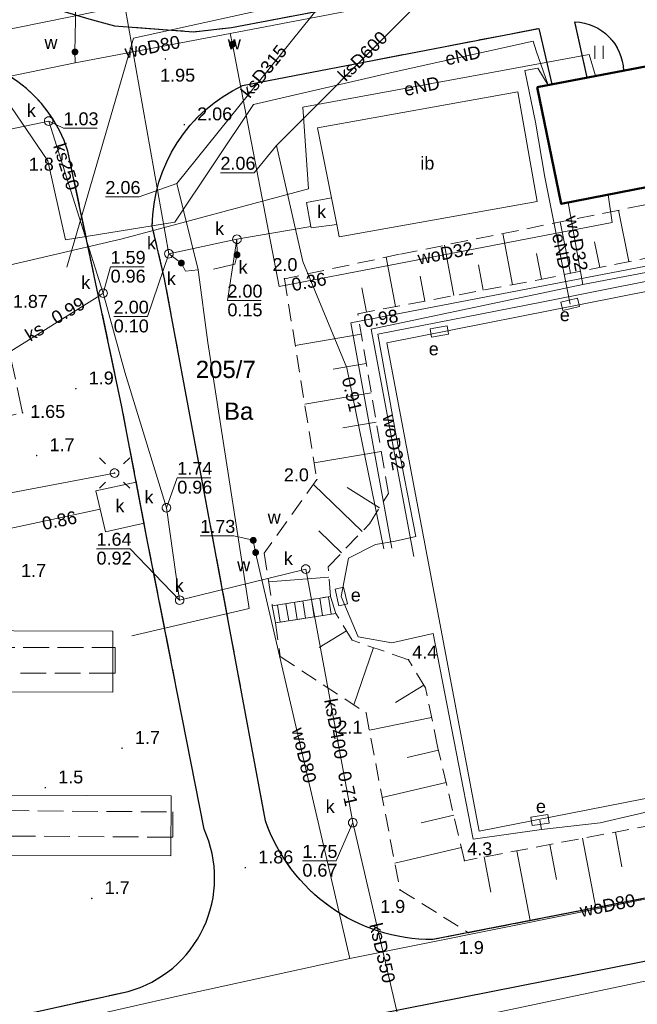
# Model space of a CAD drawing. Extents: x 5479252 to 5479673, y 5984576 to 5984875.
# Tile 23 of 36: x 5479503 to 5479539, y 5984685 to 5984742. Entities that reach past the tile are written whole.
import ezdxf
from ezdxf.enums import TextEntityAlignment as Align

# ---------------------------------------------------------------- set-up
doc = ezdxf.new("R2010")
doc.units = 0
doc.linetypes.add('PRZER2-1', pattern=[1.5, 1, -0.5])
doc.linetypes.add('PRZER3-1', pattern=[2, 1.5, -0.5])
doc.layers.get('0').update_dxf_attribs({"linetype": 'CONTINUOUS'})
for name, color, linetype, lineweight in [('GESBZO', 7, 'CONTINUOUS', 50), ('GESDZI_O', 7, 'CONTINUOUS', 18), ('GSLKRW', 7, 'CONTINUOUS', 25), ('GSPWPN', 7, 'CONTINUOUS', 13), ('GSPWPN_O', 7, 'CONTINUOUS', 13), ('GSPWPS', 7, 'CONTINUOUS', 13), ('GSPWPS_O', 7, 'CONTINUOUS', 13), ('GSSIIN', 7, 'CONTINUOUS', 18), ('GSSIIN_O', 7, 'CONTINUOUS', 18), ('GSSKOA', 7, 'CONTINUOUS', 18), ('GSSOTW', 7, 'CONTINUOUS', 18), ('GSSSCK', 7, 'CONTINUOUS', 18), ('GSSUTR', 7, 'CONTINUOUS', 18), ('GSSZSN', 7, 'CONTINUOUS', 18), ('GUPELA', 7, 'CONTINUOUS', 18), ('GUPPRZ_O', 7, 'CONTINUOUS', 18)]:
    doc.layers.add(name, color=color, linetype=linetype, lineweight=lineweight)
for name, color, linetype, lineweight, true_color in [('GESUZY_O', 7, 'CONTINUOUS', 18, 0x008000), ('GULEPR', 1, 'CONTINUOUS', 18, 0xff0000), ('GULEPR_O', 1, 'CONTINUOUS', 18, 0xff0000), ('GULKPR', 7, 'CONTINUOUS', 18, 0x803300), ('GULKPR_O', 7, 'CONTINUOUS', 18, 0x803300), ('GULWPR', 5, 'CONTINUOUS', 18, 0x0000ff), ('GULWPR_O', 5, 'CONTINUOUS', 18, 0x0000ff), ('GUPESE', 1, 'CONTINUOUS', 18, 0xff0000), ('GUPESE_O', 1, 'CONTINUOUS', 18, 0xff0000), ('GUPKSD', 7, 'CONTINUOUS', 18, 0x803300), ('GUPKSD_O', 7, 'CONTINUOUS', 18, 0x803300), ('GUPKZA', 7, 'CONTINUOUS', 18, 0x803300), ('GUPKZA_O', 7, 'CONTINUOUS', 18, 0x803300), ('GUPWZA', 5, 'CONTINUOUS', 18, 0x0000ff), ('GUPWZA_O', 5, 'CONTINUOUS', 18, 0x0000ff), ('GUSEUT', 1, 'CONTINUOUS', 18, 0xff0000), ('GUSKSD', 7, 'CONTINUOUS', 18, 0x803300), ('GUSKSD_O', 7, 'CONTINUOUS', 18, 0x803300), ('GUSKUT', 7, 'CONTINUOUS', 18, 0x803300)]:
    doc.layers.add(name, color=color, linetype=linetype, lineweight=lineweight, true_color=true_color)
doc.styles.add('Arial', font='arial.ttf')

# ---------------------------------------------------------------- blocks, each defined once
blk = doc.blocks.new('GUPESE1')
at = {"color": 0}
blk.add_lwpolyline([(-0.5, -0.25), (-0.5, 0.25), (0.5, 0.25), (0.5, -0.25)], close=True, dxfattribs=at)
blk = doc.blocks.new('GUPKSD1_1')
at = {"color": 0}
blk.add_lwpolyline([(0, 0.25), (0.064705, 0.241481), (0.125, 0.216506), (0.176777, 0.176777), (0.216506, 0.125), (0.241481, 0.064705), (0.25, 0), (0.241481, -0.064705), (0.216506, -0.125), (0.176777, -0.176777), (0.125, -0.216506), (0.064705, -0.241481), (0, -0.25), (-0.064705, -0.241481), (-0.125, -0.216506), (-0.176777, -0.176777), (-0.216506, -0.125), (-0.241481, -0.064705), (-0.25, 0), (-0.241481, 0.064705), (-0.216506, 0.125), (-0.176777, 0.176777), (-0.125, 0.216506), (-0.064705, 0.241481)], close=True, dxfattribs=at)
blk = doc.blocks.new('GUPWZA1')
blk.add_hatch(color=0).paths.add_polyline_path([(-0.2, 0), (-0.193185, -0.051764), (-0.173205, -0.1), (-0.141421, -0.141421), (-0.1, -0.173205), (-0.051764, -0.193185), (0, -0.2), (0.051764, -0.193185), (0.1, -0.173205), (0.141421, -0.141421), (0.173205, -0.1), (0.193185, -0.051764), (0.2, 0), (0.193185, 0.051764), (0.173205, 0.1), (0.141421, 0.141421), (0.1, 0.173205), (0.051764, 0.193185), (0, 0.2), (-0.051764, 0.193185), (-0.1, 0.173205), (-0.141421, 0.141421), (-0.173205, 0.1), (-0.193185, 0.051764)])
blk = doc.blocks.new('GUPKZA1')
blk.add_hatch(color=0).paths.add_polyline_path([(-0.2, 0), (-0.193185, -0.051764), (-0.173205, -0.1), (-0.141421, -0.141421), (-0.1, -0.173205), (-0.051764, -0.193185), (0, -0.2), (0.051764, -0.193185), (0.1, -0.173205), (0.141421, -0.141421), (0.173205, -0.1), (0.193185, -0.051764), (0.2, 0), (0.193185, 0.051764), (0.173205, 0.1), (0.141421, 0.141421), (0.1, 0.173205), (0.051764, 0.193185), (0, 0.2), (-0.051764, 0.193185), (-0.1, 0.173205), (-0.141421, 0.141421), (-0.173205, 0.1), (-0.193185, 0.051764)])
blk = doc.blocks.new('GSPWPS1')
blk.add_hatch(color=0).paths.add_polyline_path([(-0.045, 0), (-0.043467, -0.011647), (-0.038971, -0.0225), (-0.03182, -0.03182), (-0.0225, -0.038971), (-0.011647, -0.043467), (0, -0.045), (0.011647, -0.043467), (0.0225, -0.038971), (0.03182, -0.03182), (0.038971, -0.0225), (0.043467, -0.011647), (0.045, 0), (0.043467, 0.011647), (0.038971, 0.0225), (0.03182, 0.03182), (0.0225, 0.038971), (0.011647, 0.043467), (0, 0.045), (-0.011647, 0.043467), (-0.0225, 0.038971), (-0.03182, 0.03182), (-0.038971, 0.0225), (-0.043467, 0.011647)])
blk = doc.blocks.new('GSPWPN1')
blk.add_hatch(color=0).paths.add_polyline_path([(-0.045, 0), (-0.043467, -0.011647), (-0.038971, -0.0225), (-0.03182, -0.03182), (-0.0225, -0.038971), (-0.011647, -0.043467), (0, -0.045), (0.011647, -0.043467), (0.0225, -0.038971), (0.03182, -0.03182), (0.038971, -0.0225), (0.043467, -0.011647), (0.045, 0), (0.043467, 0.011647), (0.038971, 0.0225), (0.03182, 0.03182), (0.0225, 0.038971), (0.011647, 0.043467), (0, 0.045), (-0.011647, 0.043467), (-0.0225, 0.038971), (-0.03182, 0.03182), (-0.038971, 0.0225), (-0.043467, 0.011647)])
blk = doc.blocks.new('GUPELA1')
at = {"color": 0}
blk.add_lwpolyline([(0, 0.25), (0.064705, 0.241481), (0.125, 0.216506), (0.176777, 0.176777), (0.216506, 0.125), (0.241481, 0.064705), (0.25, 0), (0.241481, -0.064705), (0.216506, -0.125), (0.176777, -0.176777), (0.125, -0.216506), (0.064705, -0.241481), (0, -0.25), (-0.064705, -0.241481), (-0.125, -0.216506), (-0.176777, -0.176777), (-0.216506, -0.125), (-0.241481, -0.064705), (-0.25, 0), (-0.241481, 0.064705), (-0.216506, 0.125), (-0.176777, 0.176777), (-0.125, 0.216506), (-0.064705, 0.241481)], close=True, dxfattribs=at)
blk = doc.blocks.new('GUPELA2')
blk.add_hatch(color=0).paths.add_polyline_path([(-0.001087, 0.044987), (0.011881, 0.043403), (0.021281, 0.03965), (0.030065, 0.033482), (0.038133, 0.023893), (0.043117, 0.012881), (0.044986, 0.001113), (0.044323, -0.007777), (0.040557, -0.019497), (0.033417, -0.030138), (0.024849, -0.037517), (0.013788, -0.042836), (0.002013, -0.044955), (-0.00982, -0.043916), (-0.020466, -0.040077), (-0.029541, -0.033946), (-0.036867, -0.025804), (-0.04187, -0.01649), (-0.04461, -0.005909), (-0.044532, 0.006476), (-0.041285, 0.017903), (-0.034764, 0.028574), (-0.024479, 0.03776), (-0.013449, 0.042943)])
at = {"color": 0}
for points in [[(-0.883883, 0.883883), (-0.53033, 0.53033)], [(0.883883, 0.883883), (0.53033, 0.53033)], [(-0.883883, -0.883883), (-0.53033, -0.53033)], [(0.883883, -0.883883), (0.53033, -0.53033)]]:
    blk.add_lwpolyline(points, dxfattribs=at)
blk = doc.blocks.new('GSSUTR1')
at = {"color": 0}
for points in [[(-0.25666, 0.36165), (-0.25666, -0.38835)], [(0.24334, -0.38835), (0.24334, 0.36165)]]:
    blk.add_lwpolyline(points, dxfattribs=at)

msp = doc.modelspace()

# ---------------------------------------------------------------- linework, layer by layer
at = {"layer": 'GESBZO', "color": 18, "linetype": 'Continuous', "lineweight": 50, "true_color": 0x0a0909, "elevation": 10.18}
msp.add_lwpolyline([(5479533.2, 5984738.37), (5479534.6, 5984731.57), (5479554.75, 5984735.51), (5479553.43, 5984742.22)], close=True, dxfattribs=at)
at = {"layer": 'GSLKRW', "color": 7, "linetype": 'Continuous', "lineweight": 25, "elevation": 10.18}
for points in [[(5479468.357, 5984773.72, 0.398526), (5479460.574, 5984766.005), (5479460.914, 5984763.72), (5479462.294, 5984757.407), (5479464.805, 5984745.529, 0.363015), (5479473.832, 5984739.466), (5479484.941, 5984741.774), (5479497.497, 5984744.353), (5479499.466, 5984744.353), (5479501.683, 5984743.968), (5479507.113, 5984742.339), (5479508.606, 5984741.932), (5479513.199, 5984741.593), (5479515.401, 5984741.834), (5479522.791, 5984743.237), (5479532.414, 5984745.107), (5479547.143, 5984748.094)], [(5479586.7, 5984747.13), (5479586.579, 5984748.415), (5479602.914, 5984751.605, -0.031554), (5479603.633, 5984756.415, -0.22153), (5479613.276, 5984771.583, -0.288694), (5479630.878, 5984771.311, -0.193765), (5479638.859, 5984760.536), (5479643.497, 5984740.016), (5479647.773, 5984719.959, -0.36238), (5479643.157, 5984711.577), (5479632.365, 5984709.201), (5479631.029, 5984708.993), (5479615.802, 5984706.03), (5479527.126, 5984688.764, -0.31997), (5479517.39, 5984695.675), (5479511.511, 5984727.21), (5479510.798, 5984730.282, -0.289167), (5479516.058, 5984738.46), (5479533.298, 5984741.786), (5479534.057, 5984738.533)], [(5479536.099, 5984738.922), (5479535.393, 5984742.164, -0.397318), (5479538.217, 5984739.325)]]:
    msp.add_lwpolyline(points, format="xyb", dxfattribs=at)
msp.add_lwpolyline([(5479513.816, 5984695.181), (5479510.507, 5984712.03), (5479509.031, 5984719.768), (5479505.892, 5984734.649, 0.325898), (5479498.256, 5984740.215), (5479474.331, 5984735.294, 0.334225), (5479466.899, 5984725.52), (5479468.188, 5984718.427, 0.345584), (5479478.403, 5984709.841), (5479482.08, 5984709.88), (5479482.53, 5984706.22), (5479478.871, 5984704.93, 0.335558), (5479473.143, 5984695.011), (5479475.179, 5984686.595, 0.318579), (5479486.005, 5984680.622), (5479502.43, 5984684.219), (5479509.387, 5984685.746, 0.461686)], format="xyb", close=True, dxfattribs=at)
msp.add_lwpolyline([(5479458.489, 5984725.872), (5479461.883, 5984720.884), (5479460.836, 5984717.403), (5479462.57, 5984708.69), (5479464.88, 5984697.4), (5479467.19, 5984693.61), (5479468.371, 5984687.189), (5479470.95, 5984673.986), (5479508.744, 5984681.441), (5479535.531, 5984686.741), (5479558.359, 5984691.254)], dxfattribs=at)
at = {"layer": 'GSSIIN', "color": 7, "linetype": 'Continuous', "lineweight": 18, "elevation": 10.18}
msp.add_lwpolyline([(5479520.408, 5984736.01), (5479532.068, 5984738.096), (5479533.205, 5984731.713), (5479521.672, 5984729.659), (5479521.531, 5984730.367), (5479521.222, 5984731.923)], close=True, dxfattribs=at)
at = {"layer": 'GSSKOA', "color": 7, "linetype": 'PRZER3-1', "lineweight": 18, "elevation": 10.18}
for points in [[(5479547.143, 5984748.094), (5479532.414, 5984745.107), (5479522.791, 5984743.237), (5479515.401, 5984741.834), (5479513.199, 5984741.593), (5479508.606, 5984741.932), (5479507.113, 5984742.339), (5479501.683, 5984743.968), (5479499.466, 5984744.353), (5479497.497, 5984744.353), (5479484.941, 5984741.774), (5479473.832, 5984739.466, -0.363015), (5479464.805, 5984745.529), (5479462.294, 5984757.407), (5479460.914, 5984763.72), (5479460.574, 5984766.005, -0.398526), (5479468.357, 5984773.72)], [(5479615.802, 5984706.03), (5479527.126, 5984688.764, -0.31997), (5479517.39, 5984695.675), (5479511.511, 5984727.21), (5479510.798, 5984730.282, -0.289167), (5479516.058, 5984738.46), (5479533.298, 5984741.786), (5479534.057, 5984738.533), (5479536.099, 5984738.922), (5479535.393, 5984742.164, -0.397318), (5479538.217, 5984739.325), (5479550.726, 5984741.705, -0.669688)]]:
    msp.add_lwpolyline(points, format="xyb", dxfattribs=at)
msp.add_lwpolyline([(5479513.816, 5984695.181), (5479510.507, 5984712.03), (5479509.031, 5984719.768), (5479505.892, 5984734.649, 0.325898), (5479498.256, 5984740.215), (5479474.331, 5984735.294, 0.334225), (5479466.899, 5984725.52), (5479468.188, 5984718.427, 0.345584), (5479478.403, 5984709.841), (5479482.08, 5984709.88), (5479482.53, 5984706.22), (5479478.871, 5984704.93, 0.335558), (5479473.143, 5984695.011), (5479475.179, 5984686.595, 0.318579), (5479486.005, 5984680.622), (5479502.43, 5984684.219), (5479509.387, 5984685.746, 0.461686)], format="xyb", close=True, dxfattribs=at)
msp.add_lwpolyline([(5479458.489, 5984725.872), (5479461.883, 5984720.884), (5479466.11, 5984700.423), (5479467.19, 5984693.61), (5479468.371, 5984687.189), (5479470.95, 5984673.986), (5479508.744, 5984681.441), (5479535.531, 5984686.741), (5479558.359, 5984691.254)], dxfattribs=at)
at = {"layer": 'GSSOTW', "color": 7, "linetype": 'PRZER3-1', "lineweight": 18, "elevation": 10.18}
for points in [[(5479492.78, 5984720.97), (5479481.03, 5984717.96), (5479482.41, 5984711.6), (5479490.28, 5984713.13), (5479489.73, 5984716.29), (5479503.25, 5984719.42), (5479502.49, 5984722.96)], [(5479485.35, 5984704.28), (5479485.29, 5984705.77), (5479508.63, 5984705.76), (5479508.63, 5984704.27)], [(5479482.13, 5984694.94), (5479482.13, 5984696.45), (5479511.99, 5984696.19), (5479512, 5984694.72)]]:
    msp.add_lwpolyline(points, close=True, dxfattribs=at)
at = {"layer": 'GSSSCK', "color": 7, "linetype": 'Continuous', "lineweight": 18, "elevation": 10.18}
msp.add_lwpolyline([(5479517.784, 5984708.178), (5479517.971, 5984707.189), (5479521.477, 5984707.745), (5479521.162, 5984708.734)], close=True, dxfattribs=at)
for points in [[(5479518.736, 5984707.31), (5479518.578, 5984708.309)], [(5479519.23, 5984707.389), (5479519.071, 5984708.39)], [(5479519.724, 5984707.467), (5479519.565, 5984708.471)], [(5479520.218, 5984707.545), (5479520.058, 5984708.552)], [(5479520.711, 5984707.623), (5479520.551, 5984708.634)], [(5479521.205, 5984707.702), (5479521.045, 5984708.715)], [(5479518.242, 5984707.232), (5479518.085, 5984708.227)]]:
    msp.add_lwpolyline(points, dxfattribs=at)
at = {"layer": 'GSSUTR', "color": 7, "linetype": 'PRZER2-1', "lineweight": 18, "elevation": 10.1}
msp.add_lwpolyline([(5479507.113, 5984742.339), (5479508.606, 5984741.932), (5479513.199, 5984741.593), (5479515.401, 5984741.834), (5479522.791, 5984743.237)], dxfattribs=at)
msp.add_lwpolyline([(5479536.099, 5984738.922), (5479535.393, 5984742.164, -0.397318), (5479538.217, 5984739.325)], format="xyb", close=True, dxfattribs=at)
at = {"layer": 'GSSZSN', "color": 7, "linetype": 'PRZER2-1', "lineweight": 18, "elevation": 10.06}
for points in [[(5479521.162, 5984708.734), (5479521.028, 5984710.462), (5479523.447, 5984712.958), (5479524.541, 5984714.724), (5479522.756, 5984725.185), (5479533.294, 5984727.162), (5479545.311, 5984729.581), (5479561.685, 5984732.787), (5479561.032, 5984735.839), (5479546.808, 5984732.998), (5479525.194, 5984728.64), (5479518.494, 5984727.22), (5479520.375, 5984715.53), (5479517.304, 5984711.249), (5479517.784, 5984708.178)], [(5479630.527, 5984711.961), (5479616.816, 5984709.14), (5479613.634, 5984708.476), (5479611.914, 5984708.853), (5479604.486, 5984707.36), (5479600.346, 5984707.179), (5479584.305, 5984704.034), (5479569.26, 5984701.161), (5479545.911, 5984696.568), (5479528.966, 5984693.356), (5479527.404, 5984700.007), (5479526.703, 5984703.424), (5479525.708, 5984705.053), (5479522.427, 5984706.184), (5479521.477, 5984707.745), (5479517.971, 5984707.189), (5479518.242, 5984705.234), (5479523.242, 5984701.953), (5479525.21, 5984691.659), (5479529.197, 5984689.167), (5479615.802, 5984706.03), (5479631.029, 5984708.993)]]:
    msp.add_lwpolyline(points, close=True, dxfattribs=at)
at = {"layer": 'GSSZSN', "color": 7, "linetype": 'Continuous', "lineweight": 18, "elevation": 10.06}
for points in [[(5479538.535, 5984728.217), (5479537.933, 5984731.209)], [(5479535.146, 5984727.535), (5479534.544, 5984730.526)], [(5479531.754, 5984726.873), (5479531.195, 5984729.85)], [(5479528.356, 5984726.236), (5479527.806, 5984729.167)], [(5479536.841, 5984727.876), (5479536.54, 5984729.372)], [(5479524.959, 5984725.599), (5479524.419, 5984728.476)], [(5479533.452, 5984727.194), (5479533.151, 5984728.689)], [(5479530.055, 5984726.555), (5479529.778, 5984728.032)], [(5479526.657, 5984725.917), (5479526.385, 5984727.371)], [(5479523.26, 5984725.28), (5479522.994, 5984726.699)], [(5479522.96, 5984723.987), (5479519.12, 5984723.332)], [(5479523.251, 5984722.283), (5479521.323, 5984721.954)], [(5479523.542, 5984720.58), (5479519.669, 5984719.919)], [(5479523.832, 5984718.876), (5479521.888, 5984718.544)], [(5479524.123, 5984717.172), (5479520.218, 5984716.506)], [(5479523.013, 5984712.51), (5479520.179, 5984715.256)], [(5479524.029, 5984713.897), (5479522.146, 5984715.063)], [(5479521.81, 5984711.269), (5479520.485, 5984712.553)], [(5479521.075, 5984709.859), (5479517.564, 5984709.586)], [(5479522.099, 5984706.722), (5479520.51, 5984705.755)], [(5479523.669, 5984705.756), (5479522.521, 5984702.426)], [(5479526.61, 5984703.576), (5479524.963, 5984702.569)], [(5479527.058, 5984701.694), (5479523.433, 5984700.95)], [(5479527.455, 5984699.791), (5479525.637, 5984699.365)], [(5479527.899, 5984697.899), (5479524.183, 5984697.027)], [(5479528.343, 5984696.007), (5479526.446, 5984695.561)], [(5479535.839, 5984694.659), (5479536.606, 5984690.61)], [(5479537.749, 5984695.021), (5479538.131, 5984693.001)], [(5479528.787, 5984694.114), (5479524.914, 5984693.205)], [(5479533.929, 5984694.297), (5479534.314, 5984692.268)], [(5479530.11, 5984693.573), (5479530.496, 5984691.534)], [(5479532.019, 5984693.935), (5479532.79, 5984689.867)]]:
    msp.add_lwpolyline(points, dxfattribs=at)
at = {"layer": 'GULEPR', "color": 1, "linetype": 'Continuous', "lineweight": 18, "true_color": 0xff0000, "elevation": 10.14}
for points in [[(5479508.602, 5984715.91), (5479482.918, 5984711.045), (5479478.184, 5984710.081), (5479475.335, 5984722.66), (5479471.829, 5984740.659), (5479480.215, 5984747.73), (5479489.536, 5984755.795), (5479495.614, 5984762.837)], [(5479533.836, 5984738.491), (5479533.137, 5984740.489), (5479532.975, 5984741.049), (5479524.811, 5984739.232), (5479516.696, 5984737.353), (5479512.116, 5984730.52), (5479505.757, 5984729.487), (5479504.724, 5984734.08), (5479501.986, 5984738.1), (5479500.922, 5984738.685), (5479499.182, 5984739.643), (5479498.193, 5984739.456)], [(5479536.6, 5984739.017), (5479536.228, 5984740.262), (5479529.19, 5984738.974), (5479519.557, 5984737.2), (5479519.893, 5984732.459), (5479509.047, 5984729.546), (5479493.72, 5984725.981), (5479484.031, 5984723.741), (5479478.076, 5984722.621), (5479476.881, 5984723.367)], [(5479535.116, 5984725.736), (5479533.647, 5984733.125), (5479533.106, 5984736.336), (5479532.489, 5984739.341), (5479533.236, 5984739.472), (5479533.836, 5984738.491)], [(5479617.529, 5984713.452), (5479619.882, 5984702.027), (5479602.247, 5984698.775), (5479590.346, 5984696.507), (5479569.568, 5984691.774), (5479568.812, 5984691.662), (5479564.136, 5984691.242), (5479540.026, 5984686.454), (5479514.207, 5984681.021), (5479501.914, 5984678.193), (5479489.033, 5984675.981), (5479470.285, 5984671.365), (5479468.064, 5984673.027), (5479467.345, 5984679.131), (5479465.805, 5984692.516), (5479465.217, 5984697.697), (5479463.873, 5984706.406), (5479462.053, 5984714.106), (5479460.597, 5984720.239), (5479457.376, 5984724.096), (5479450.712, 5984728.016), (5479445.475, 5984728.016), (5479444.551, 5984733.869), (5479443.674, 5984736.142)], [(5479543.298, 5984727.825), (5479533.441, 5984725.865), (5479523.92, 5984723.989), (5479524.985, 5984718.08), (5479526.133, 5984712.228), (5479524.929, 5984711.948), (5479523.78, 5984711.752), (5479522.212, 5984710.968), (5479521.792, 5984708.728), (5479522.772, 5984706.375), (5479524.733, 5984706.039), (5479527.141, 5984706.571), (5479528.485, 5984699.683), (5479529.465, 5984694.614), (5479533.441, 5984695.174), (5479536.858, 5984695.566), (5479540.862, 5984696.491)], [(5479533.441, 5984695.174), (5479533.357, 5984695.721)]]:
    msp.add_lwpolyline(points, dxfattribs=at)
at = {"layer": 'GULKPR', "color": 36, "linetype": 'Continuous', "lineweight": 18, "true_color": 0x803300, "elevation": 10.14}
for points in [[(5479524.267, 5984711.51), (5479522.128, 5984722.026), (5479519.568, 5984728.229), (5479518.02, 5984734.973), (5479532.857, 5984749.859), (5479534.254, 5984762.171), (5479531.35, 5984762.419)], [(5479509.603, 5984706.433), (5479516.432, 5984708.023), (5479514.031, 5984723.518), (5479513.475, 5984727.735), (5479512.233, 5984732.768), (5479528.582, 5984753.081), (5479529.16, 5984759.501)], [(5479651.094, 5984748.289), (5479651.595, 5984745.596), (5479649.484, 5984744.786), (5479647.555, 5984745.833), (5479642.101, 5984750.518), (5479637.072, 5984749.548), (5479628.999, 5984743.243), (5479622.815, 5984741.809), (5479618.746, 5984743.323), (5479615.41, 5984744.577), (5479611.971, 5984744.858), (5479594.547, 5984741.048), (5479581.405, 5984739.068), (5479570.733, 5984737.467), (5479569.501, 5984737.277), (5479546.744, 5984745.708), (5479540.804, 5984748.063), (5479509.708, 5984741.219), (5479505.817, 5984727.896)], [(5479509.198, 5984743.095), (5479468.171, 5984734.794)], [(5479509.198, 5984743.095), (5479511.764, 5984728.675), (5479515.726, 5984729.52), (5479520.03, 5984730.256)], [(5479524.74, 5984711.537), (5479522.353, 5984724.663), (5479562.557, 5984732.382), (5479584.936, 5984736.746), (5479593.733, 5984741.17), (5479595.775, 5984741.703), (5479595.646, 5984742.59)], [(5479499.629, 5984735.324), (5479504.77, 5984736.39), (5479507.94, 5984726.38)], [(5479515.726, 5984729.52), (5479515.732, 5984728.612), (5479515.608, 5984728.069), (5479514.367, 5984727.777)], [(5479511.764, 5984728.675), (5479512.493, 5984728.131), (5479512.726, 5984727.651), (5479513.475, 5984727.735)], [(5479507.94, 5984726.38), (5479507.585, 5984726.156), (5479502.42, 5984722.9)], [(5479522.465, 5984695.57), (5479522.385, 5984696), (5479519.728, 5984710.321), (5479512.391, 5984708.515), (5479511.622, 5984713.891), (5479509.2, 5984721.774), (5479507.94, 5984726.38)], [(5479487.872, 5984709.562), (5479507.762, 5984713.804)], [(5479527.501, 5984674.031), (5479522.465, 5984695.57)]]:
    msp.add_lwpolyline(points, dxfattribs=at)
at = {"layer": 'GULWPR', "color": 5, "linetype": 'Continuous', "lineweight": 18, "true_color": 0x0000ff, "elevation": 10.14}
for points in [[(5479506.305, 5984739.776), (5479506.301, 5984740.419), (5479506.376, 5984744.169), (5479506.068, 5984744.338), (5479506.007, 5984760.383)], [(5479529.566, 5984744.322), (5479524.18, 5984743.187), (5479515.327, 5984741.498), (5479506.305, 5984739.776), (5479500.922, 5984738.685), (5479499.34, 5984740.03)], [(5479515.327, 5984741.498), (5479515.459, 5984740.861), (5479518.179, 5984726.777), (5479537.558, 5984730.483), (5479537.325, 5984732.103)], [(5479535.854, 5984726.878), (5479559.988, 5984731.474), (5479579.791, 5984735.378), (5479592.354, 5984737.939), (5479603.38, 5984740.135), (5479603.531, 5984739.117)], [(5479522.298, 5984687.656), (5479552.322, 5984693.705), (5479579.627, 5984699.578), (5479602.463, 5984704.837), (5479616.751, 5984708.081), (5479615.861, 5984711.958), (5479613.289, 5984723.027), (5479610.527, 5984735.299)], [(5479480.51, 5984734.5), (5479462.909, 5984730.916), (5479464.46, 5984723.392), (5479465.466, 5984718.51), (5479465.89, 5984716.452), (5479467.073, 5984710.886), (5479470.317, 5984697.167), (5479471.412, 5984691.995), (5479472.245, 5984688.226), (5479472.64, 5984686.166), (5479474.217, 5984676.743), (5479493.108, 5984681.126), (5479512.261, 5984685.465), (5479522.298, 5984687.656)], [(5479534.994, 5984731.647), (5479535.854, 5984726.878)], [(5479535.854, 5984726.878), (5479523.542, 5984724.292), (5479526.015, 5984711.065)], [(5479522.298, 5984687.656), (5479516.814, 5984711.289), (5479516.674, 5984712)]]:
    msp.add_lwpolyline(points, dxfattribs=at)
at = {"layer": 'GUPPRZ_O', "color": 36, "linetype": 'Continuous', "lineweight": 13, "true_color": 0x803300, "elevation": 10.8, "flags": 128}
for points in [[(5479504.77, 5984736.39), (5479505.632, 5984735.98), (5479507.592, 5984735.98)], [(5479518.02, 5984734.973), (5479516.725, 5984733.389), (5479514.765, 5984733.389)], [(5479512.233, 5984732.768), (5479510.033, 5984731.983), (5479508.073, 5984731.983)], [(5479515.726, 5984729.52), (5479515.173, 5984725.954), (5479517.133, 5984725.954)], [(5479511.764, 5984728.675), (5479510.514, 5984725.021), (5479508.554, 5984725.021)], [(5479507.94, 5984726.38), (5479508.373, 5984727.917), (5479510.333, 5984727.917)], [(5479511.622, 5984713.891), (5479512.253, 5984715.637), (5479514.213, 5984715.637)], [(5479512.391, 5984708.515), (5479509.514, 5984711.511), (5479507.554, 5984711.511)], [(5479522.465, 5984695.57), (5479521.495, 5984693.348), (5479519.535, 5984693.348)]]:
    msp.add_lwpolyline(points, dxfattribs=at)
at = {"layer": 'GUPPRZ_O', "color": 5, "linetype": 'Continuous', "lineweight": 13, "true_color": 0x0000ff, "elevation": 10.8, "flags": 128}
msp.add_lwpolyline([(5479516.674, 5984712), (5479515.55, 5984712.261), (5479513.59, 5984712.261)], dxfattribs=at)
at = {"layer": 'GUSEUT', "color": 1, "linetype": 'Continuous', "lineweight": 18, "true_color": 0xff0000, "elevation": 10.14}
for points in [[(5479485.4, 5984706.78), (5479508.51, 5984706.72), (5479508.51, 5984703.16), (5479485.27, 5984703.22)], [(5479511.89, 5984697.13), (5479511.88, 5984693.64), (5479482.17, 5984693.71), (5479482.24, 5984697.24)]]:
    msp.add_lwpolyline(points, close=True, dxfattribs=at)
at = {"layer": 'GUSKSD', "color": 36, "linetype": 'Continuous', "lineweight": 18, "true_color": 0x803300, "elevation": 10.14}
for points in [[(5479520.03, 5984730.256), (5479519.774, 5984731.665), (5479521.222, 5984731.923), (5479521.531, 5984730.367), (5479520.042, 5984730.176)], [(5479508.079, 5984712.499), (5479510.323, 5984712.994), (5479509.868, 5984715.379), (5479507.504, 5984714.87), (5479507.762, 5984713.804)]]:
    msp.add_lwpolyline(points, close=True, dxfattribs=at)
at = {"layer": 'GUSKUT', "color": 36, "linetype": 'Continuous', "lineweight": 18, "true_color": 0x803300, "elevation": 10.14}
msp.add_lwpolyline([(5479604.638, 5984739.336), (5479605.038, 5984737.465), (5479610.148, 5984710.835), (5479529.825, 5984695.072), (5479524.447, 5984723.493), (5479551.488, 5984728.835), (5479603.531, 5984739.117)], close=True, dxfattribs=at)

# ---------------------------------------------------------------- block references
at = {"layer": 'GSPWPN', "color": 7, "linetype": 'Continuous', "lineweight": 13}
for p in [(5479518.494, 5984727.22, 10.08), (5479506.35, 5984720.82, 10.08), (5479504.069, 5984716.936, 10.08), (5479520.375, 5984715.53, 10.08), (5479525.708, 5984705.053, 10.08), (5479523.242, 5984701.953, 10.08), (5479509.04, 5984699.9, 10.08), (5479504.575, 5984697.604, 10.08), (5479528.966, 5984693.356, 10.08), (5479525.21, 5984691.659, 10.08), (5479507.28, 5984691.16, 10.08), (5479529.197, 5984689.167, 10.08)]:
    msp.add_blockref('GSPWPN1', p, dxfattribs=at)
at = {"layer": 'GSPWPS', "color": 7, "linetype": 'Continuous', "lineweight": 13}
for p in [(5479511.56, 5984740.01, 10.08), (5479512.661, 5984736.187, 10.08), (5479503.25, 5984719.42, 10.08), (5479516.217, 5984692.948, 10.08)]:
    msp.add_blockref('GSPWPS1', p, dxfattribs=at)
at = {"layer": 'GSSUTR', "color": 7, "linetype": 'Continuous', "lineweight": 18}
msp.add_blockref('GSSUTR1', (5479536.805, 5984740.402, 10.1), dxfattribs=at)
at = {"layer": 'GUPELA', "color": 7, "linetype": 'Continuous', "lineweight": 18}
for name in ['GUPELA2', 'GUPELA1']:
    msp.add_blockref(name, (5479508.602, 5984715.91, 10.16), dxfattribs=at)
at = {"layer": 'GUPESE', "color": 1, "linetype": 'Continuous', "lineweight": 18, "true_color": 0xff0000}
for p, rotation in [((5479535.116, 5984725.736, 10.16), 13.14979802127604), ((5479527.505, 5984724.15, 10.16), 189.7132343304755), ((5479521.792, 5984708.728, 10.16), 283.4507300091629), ((5479533.357, 5984695.721, 10.16), 8.246350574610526)]:
    msp.add_blockref('GUPESE1', p, dxfattribs=dict(at, rotation=rotation))
at = {"layer": 'GUPKSD', "color": 36, "linetype": 'Continuous', "lineweight": 18, "true_color": 0x803300}
for p in [(5479504.77, 5984736.39, 10.16), (5479515.726, 5984729.52, 10.16), (5479511.764, 5984728.675, 10.16), (5479507.94, 5984726.38, 10.16), (5479511.622, 5984713.891, 10.16), (5479519.728, 5984710.321, 10.16), (5479512.391, 5984708.515, 10.16), (5479522.465, 5984695.57, 10.16)]:
    msp.add_blockref('GUPKSD1_1', p, dxfattribs=at)
at = {"layer": 'GUPKZA', "color": 36, "linetype": 'Continuous', "lineweight": 18, "true_color": 0x803300}
for p in [(5479512.493, 5984728.131, 10.16), (5479515.732, 5984728.612, 10.16)]:
    msp.add_blockref('GUPKZA1', p, dxfattribs=at)
at = {"layer": 'GUPWZA', "color": 5, "linetype": 'Continuous', "lineweight": 18, "true_color": 0x0000ff}
for p in [(5479515.459, 5984740.861, 10.16), (5479506.301, 5984740.419, 10.16), (5479516.674, 5984712, 10.16), (5479516.814, 5984711.289, 10.16)]:
    msp.add_blockref('GUPWZA1', p, dxfattribs=at)

# ---------------------------------------------------------------- texts
at = {"layer": 'GESDZI_O', "color": 7, "linetype": 'Continuous', "lineweight": 0, "style": 'Arial'}
msp.add_text('205/7', height=1, dxfattribs=at).set_placement((5479515.073, 5984721.444, 10.8), align=Align.CENTER)
at = {"layer": 'GESUZY_O', "color": 96, "linetype": 'Continuous', "lineweight": 0, "true_color": 0x008000, "style": 'Arial'}
msp.add_text('Ba', height=1, dxfattribs=at).set_placement((5479515.826, 5984719.013, 10.8), align=Align.CENTER)
at = {"layer": 'GSPWPN_O', "color": 7, "linetype": 'Continuous', "lineweight": 0, "style": 'Arial'}
for s, p in [('1.8', (5479503.61, 5984733.51, 10.8)), ('1.9', (5479507.1, 5984721.07, 10.8)), ('1.7', (5479504.819, 5984717.186, 10.8)), ('1.7', (5479503.162, 5984709.868, 10.8)), ('1.7', (5479509.79, 5984700.15, 10.8)), ('1.5', (5479505.325, 5984697.854, 10.8)), ('1.7', (5479508.03, 5984691.41, 10.8))]:
    msp.add_text(s, height=0.75, dxfattribs=at).set_placement(p)
for s, p in [('2.0', (5479517.792, 5984727.668, 10.8)), ('2.0', (5479518.456, 5984715.435, 10.8)), ('4.4', (5479525.928, 5984705.118, 10.8)), ('2.1', (5479521.575, 5984700.753, 10.8)), ('4.3', (5479529.129, 5984693.675, 10.8)), ('1.9', (5479524.061, 5984690.321, 10.8)), ('1.9', (5479528.635, 5984687.933, 10.8))]:
    msp.add_text(s, height=0.75, rotation=360, dxfattribs=at).set_placement(p)
at = {"layer": 'GSPWPS_O', "color": 7, "linetype": 'Continuous', "lineweight": 0, "style": 'Arial'}
msp.add_text('1.95', height=0.75, rotation=360, dxfattribs=at).set_placement((5479511.253, 5984738.688, 10.8))
for s, p in [('2.06', (5479513.411, 5984736.437, 10.8)), ('1.87', (5479502.685, 5984725.527, 10.8)), ('1.65', (5479503.69, 5984719.122, 10.8)), ('1.86', (5479516.967, 5984693.198, 10.8))]:
    msp.add_text(s, height=0.75, dxfattribs=at).set_placement(p)
at = {"layer": 'GSSIIN_O', "color": 7, "linetype": 'Continuous', "lineweight": 0, "style": 'Arial'}
msp.add_text('ib', height=0.75, dxfattribs=at).set_placement((5479526.807, 5984733.571, 10.8), align=Align.CENTER)
at = {"layer": 'GULEPR_O', "color": 1, "linetype": 'Continuous', "lineweight": 0, "true_color": 0xff0000, "style": 'Arial'}
for rotation, p in [(12.5473, (5479528.957, 5984739.854, 10.8)), (12.1572, (5479526.563, 5984738.062, 10.8)), (281.2462, (5479534.262, 5984728.757, 10.8))]:
    msp.add_text('eND', height=0.75, rotation=rotation, dxfattribs=at).set_placement(p, align=Align.CENTER)
at = {"layer": 'GULKPR_O', "color": 36, "linetype": 'Continuous', "lineweight": 0, "true_color": 0x803300, "style": 'Arial'}
for s, rotation, p in [('ksD600', 45.0952, (5479523.305, 5984739.912, 10.8)), ('ksD315', 51.1719, (5479517.578, 5984739.059, 10.8)), ('ks250', 287.5721, (5479505.442, 5984733.627, 10.8)), ('ks', 32.2288, (5479504.145, 5984723.819, 10.8)), ('ksD400', 280.5121, (5479521.123, 5984700.965, 10.8)), ('ksD350', 283.159, (5479523.83, 5984687.903, 10.8))]:
    msp.add_text(s, height=0.75, rotation=rotation, dxfattribs=at).set_placement(p, align=Align.CENTER)
at = {"layer": 'GULWPR_O', "color": 5, "linetype": 'Continuous', "lineweight": 0, "true_color": 0x0000ff, "style": 'Arial'}
for s, rotation, p in [('woD80', 10.8046, (5479510.871, 5984740.348, 10.8)), ('woD32', 280.2268, (5479535.135, 5984729.21, 10.8)), ('woD32', 10.8267, (5479527.924, 5984728.342, 10.8)), ('woD32', 280.5929, (5479524.49, 5984717.624, 10.8)), ('woD80', 283.0642, (5479519.271, 5984699.406, 10.8)), ('woD80', 11.3903, (5479537.368, 5984690.393, 10.8))]:
    msp.add_text(s, height=0.75, rotation=rotation, dxfattribs=at).set_placement(p, align=Align.CENTER)
at = {"layer": 'GUPESE_O', "color": 1, "linetype": 'Continuous', "lineweight": 0, "true_color": 0xff0000, "style": 'Arial'}
for p in [(5479535.097, 5984724.748, 10.8), (5479522.934, 5984708.438, 10.8), (5479533.711, 5984696.146, 10.8)]:
    msp.add_text('e', height=0.75, rotation=360, dxfattribs=at).set_placement(p, align=Align.RIGHT)
msp.add_text('e', height=0.75, dxfattribs=at).set_placement((5479527.47, 5984722.764, 10.8), align=Align.RIGHT)
at = {"layer": 'GUPKSD_O', "color": 36, "linetype": 'Continuous', "lineweight": 0, "true_color": 0x803300, "style": 'Arial'}
for p in [(5479504.02, 5984736.64, 10.8), (5479514.976, 5984729.77, 10.8), (5479511.014, 5984728.925, 10.8), (5479507.19, 5984726.63, 10.8), (5479510.872, 5984714.141, 10.8), (5479518.978, 5984710.571, 10.8), (5479512.628, 5984708.997, 10.8), (5479521.413, 5984696.138, 10.8)]:
    msp.add_text('k', height=0.75, dxfattribs=at).set_placement(p, align=Align.RIGHT)
at = {"layer": 'GUPKZA_O', "color": 36, "linetype": 'Continuous', "lineweight": 0, "true_color": 0x803300, "style": 'Arial'}
for p in [(5479516.345, 5984727.518, 10.8), (5479512.165, 5984726.857, 10.8)]:
    msp.add_text('k', height=0.75, dxfattribs=at).set_placement(p, align=Align.RIGHT)
at = {"layer": 'GUPPRZ_O', "color": 36, "linetype": 'Continuous', "lineweight": 0, "true_color": 0x803300, "style": 'Arial'}
for s, rotation, p in [('1.03', 360, (5479505.632, 5984736.153, 10.8)), ('2.06', 360, (5479514.765, 5984733.562, 10.8)), ('2.06', 360, (5479508.073, 5984732.156, 10.8)), ('1.59', 360, (5479508.373, 5984728.089, 10.8)), ('0.96', 360, (5479508.373, 5984726.994, 10.8)), ('2.00', 360, (5479515.173, 5984726.126, 10.8)), ('0.99', 29.5937, (5479505.2, 5984724.541, 10.8)), ('2.00', 360, (5479508.554, 5984725.193, 10.8)), ('0.15', 360, (5479515.173, 5984725.031, 10.8)), ('0.98', 9.6973, (5479523.153, 5984724.374, 10.8)), ('0.10', 360, (5479508.554, 5984724.098, 10.8)), ('0.91', 283.4165, (5479521.819, 5984721.405, 10.8)), ('1.74', 360, (5479512.253, 5984715.809, 10.8)), ('0.96', 360, (5479512.253, 5984714.714, 10.8)), ('0.86', 11.4186, (5479504.47, 5984712.591, 10.8)), ('1.64', 360, (5479507.554, 5984711.683, 10.8)), ('0.92', 360, (5479507.554, 5984710.588, 10.8)), ('1.75', 360, (5479519.535, 5984693.52, 10.8)), ('0.67', 360, (5479519.535, 5984692.425, 10.8))]:
    msp.add_text(s, height=0.75, rotation=rotation, dxfattribs=at).set_placement(p)
at = {"layer": 'GUPPRZ_O', "color": 5, "linetype": 'Continuous', "lineweight": 0, "true_color": 0x0000ff, "style": 'Arial'}
for s, rotation, p in [('0.36', 10.6811, (5479518.983, 5984726.489, 10.8)), ('1.73', 360, (5479513.59, 5984712.433, 10.8))]:
    msp.add_text(s, height=0.75, rotation=rotation, dxfattribs=at).set_placement(p)
at = {"layer": 'GUPPRZ_O', "color": 36, "linetype": 'Continuous', "lineweight": 0, "true_color": 0x803300, "style": 'Arial'}
msp.add_text('0.71', height=0.75, rotation=282.8257, dxfattribs=at).set_placement((5479522.041, 5984696.471, 10.8), align=Align.RIGHT)
at = {"layer": 'GUPWZA_O', "color": 5, "linetype": 'Continuous', "lineweight": 0, "true_color": 0x0000ff, "style": 'Arial'}
for p in [(5479505.281, 5984740.594, 10.8), (5479515.952, 5984740.566, 10.8), (5479518.272, 5984712.974, 10.8), (5479516.494, 5984710.199, 10.8)]:
    msp.add_text('w', height=0.75, dxfattribs=at).set_placement(p, align=Align.RIGHT)
at = {"layer": 'GUSKSD_O', "color": 36, "linetype": 'Continuous', "lineweight": 0, "true_color": 0x803300, "style": 'Arial'}
for p in [(5479520.653, 5984730.745, 10.8), (5479508.913, 5984713.635, 10.8)]:
    msp.add_text('k', height=0.75, dxfattribs=at).set_placement(p, align=Align.CENTER)

doc.saveas('drawing.dxf')
